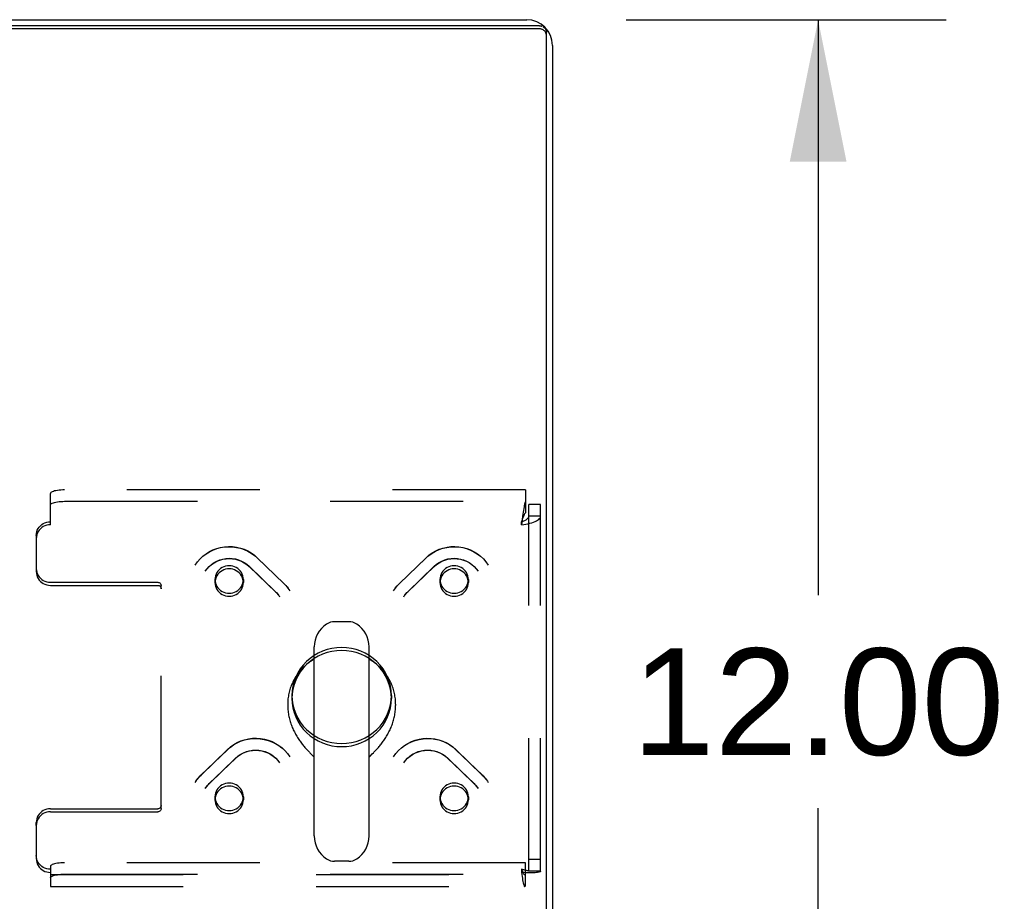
# Model space of a CAD drawing. Header units: inches. Extents: x 0 to 212, y 0 to 138.
# Tile 230 of 256: x 90.45 to 99.11, y 120.38 to 128.14. Entities that reach past the tile are written whole.
import ezdxf

# ---------------------------------------------------------------- set-up
doc = ezdxf.new("R2010")
doc.units = ezdxf.units.IN
doc.header["$LTSCALE"] = 11.6875
doc.header["$MEASUREMENT"] = 0
doc.linetypes.add('HIDDEN', pattern=[0.2, 0.1, -0.1])
doc.layers.get('0').update_dxf_attribs({"linetype": 'CONTINUOUS'})
doc.layers.add('DEFAULT_2', color=8, linetype='HIDDEN')
doc.layers.add('DIMENSIONS', color=7, linetype='CONTINUOUS')
doc.styles.get("Standard").update_dxf_attribs({"font": 'arial.ttf'})
doc.dimstyles.new('DIMSTYLE_1', dxfattribs={"dimtxt": 0.9375, "dimasz": 1.25, "dimexe": 0.09, "dimexo": 0.07, "dimgap": 0.0375, "dimtad": 0, "dimtih": 1, "dimtoh": 1, "dimzin": 4, "dimdsep": 46, "dimtxsty": 'Standard', "dimblk": '_FILLED', "dimblk1": '_FILLED', "dimblk2": '_FILLED', "dimcen": 0.09, "dimadec": 3, "dimazin": 1, "dimtfac": 1, "dimtdec": 3, "dimtofl": 0, "dimtmove": 0, "dimatfit": 3, "dimldrblk": '_FILLED', "dimfxl": 0, "dimtolj": 1, "dimtzin": 4, "dimarcsym": 0})

# ---------------------------------------------------------------- blocks, each defined once
blk = doc.blocks.new('_FILLED')
at = {"color": 0, "linetype": 'ByBlock'}
blk.add_solid([(0, 0), (-1, 0.2), (-1, -0.2)], dxfattribs=at)
blk = doc.blocks.new('*D6')
at = {"layer": 'DIMENSIONS', "color": 2, "linetype": 'Continuous'}
for p, q in [((95.7827, 128.14), (98.5968, 128.14)), ((97.4718, 128.14), (97.4718, 123.0775)), ((97.4718, 116.14), (97.4718, 121.2025)), ((95.7827, 116.14), (98.5968, 116.14))]:
    blk.add_line(p, q, dxfattribs=at)
at = {"layer": 'DIMENSIONS', "color": 2, "linetype": 'Continuous', "xscale": 1.25, "yscale": 1.25, "zscale": 1.25}
for p, rotation in [((97.4718, 128.14), 90), ((97.4718, 116.14), 270)]:
    blk.add_blockref('_FILLED', p, dxfattribs=dict(at, rotation=rotation))
at = {"layer": 'DIMENSIONS', "color": 2, "linetype": 'Continuous', "insert": (97.4718, 122.6088), "char_height": 0.9375, "width": 3.276022, "attachment_point": 2, "line_spacing_factor": 0.9}
blk.add_mtext('12.00', dxfattribs=at)

msp = doc.modelspace()

# ---------------------------------------------------------------- linework, layer by layer
at = {"color": 3, "linetype": 'Continuous'}
for p, q in [((35.3597, 128.14), (94.9077, 128.14)), ((95.0192, 128.0863), (35.2482, 128.0863)), ((95.1337, 127.914), (95.1337, 116.366))]:
    msp.add_line(p, q, dxfattribs=at)
at = {"color": 7, "linetype": 'Continuous'}
for p, q in [((95.0192, 128.0594), (35.2482, 128.0594)), ((95.0817, 116.2664), (95.0817, 128.026)), ((93.3434, 122.8436), (93.2159, 122.8436)), ((93.0382, 120.9582), (93.0382, 122.6211)), ((93.5212, 120.9582), (93.5212, 122.6211)), ((92.8047, 122.1168), (92.8047, 122.107)), ((93.7547, 122.1168), (93.7547, 122.107)), ((93.027, 121.6624), (93.0342, 121.655)), ((93.0342, 121.655), (93.0382, 121.6508)), ((93.5212, 121.6508), (93.5252, 121.655)), ((93.5252, 121.655), (93.5323, 121.6624)), ((93.5323, 121.6624), (93.5491, 121.6798)), ((93.5491, 121.6798), (93.5586, 121.6897)), ((93.3434, 120.7356), (93.2159, 120.7356))]:
    msp.add_line(p, q, dxfattribs=at)
at = {"color": 3, "linetype": 'Continuous'}
for points in [[(95.0192, 128.0863), (95.0241, 128.0861), (95.0289, 128.0856), (95.0338, 128.0847), (95.0385, 128.0834), (95.0431, 128.0817)], [(95.0518, 128.0774), (95.0559, 128.0748), (95.0598, 128.0719), (95.0634, 128.0687), (95.0667, 128.0652), (95.0697, 128.0615), (95.0725, 128.0575), (95.0749, 128.0534), (95.0769, 128.0491), (95.0786, 128.0446), (95.0799, 128.0401), (95.0809, 128.0354), (95.0815, 128.0307), (95.0817, 128.026)]]:
    msp.add_lwpolyline(points, dxfattribs=at)
at = {"color": 7, "linetype": 'Continuous'}
for points in [[(95.0817, 127.9991), (95.0815, 128.0038), (95.0809, 128.0085), (95.0799, 128.0131), (95.0786, 128.0177), (95.0769, 128.0222), (95.0749, 128.0265), (95.0725, 128.0306), (95.0697, 128.0345), (95.0667, 128.0383), (95.0634, 128.0417), (95.0598, 128.045), (95.0559, 128.0479), (95.0518, 128.0505), (95.0475, 128.0528), (95.0431, 128.0548), (95.0385, 128.0565), (95.0338, 128.0578), (95.0289, 128.0587), (95.0241, 128.0592), (95.0192, 128.0594)], [(93.0382, 122.5136), (93.0311, 122.5095), (93.0205, 122.503), (93.0102, 122.4963), (93.0001, 122.4893), (92.9901, 122.4821), (92.9803, 122.4746), (92.9708, 122.4669), (92.9614, 122.4589), (92.9523, 122.4507), (92.9434, 122.4423), (92.9347, 122.4336), (92.9263, 122.4248), (92.9181, 122.4157), (92.9102, 122.4064), (92.9025, 122.3969), (92.8951, 122.3873), (92.8879, 122.3774), (92.881, 122.3674), (92.8744, 122.3572), (92.8681, 122.3468), (92.862, 122.3363), (92.8562, 122.3256), (92.8508, 122.3148), (92.8456, 122.3039), (92.8407, 122.2928), (92.8361, 122.2816), (92.8318, 122.2703), (92.8278, 122.2589), (92.8241, 122.2474), (92.8208, 122.2358), (92.8177, 122.2241), (92.815, 122.2124), (92.8126, 122.2006), (92.8105, 122.1887), (92.8087, 122.1768), (92.8073, 122.1648), (92.8061, 122.1528), (92.8053, 122.1408), (92.8048, 122.1288), (92.8047, 122.1168)], [(93.7547, 122.1168), (93.7545, 122.1288), (93.754, 122.1408), (93.7532, 122.1528), (93.7521, 122.1648), (93.7506, 122.1768), (93.7488, 122.1887), (93.7468, 122.2005), (93.7443, 122.2123), (93.7416, 122.2241), (93.7386, 122.2358), (93.7352, 122.2474), (93.7315, 122.2589), (93.7275, 122.2703), (93.7233, 122.2816), (93.7187, 122.2928), (93.7138, 122.3038), (93.7086, 122.3148), (93.7031, 122.3256), (93.6973, 122.3363), (93.6913, 122.3468), (93.6849, 122.3571), (93.6783, 122.3673), (93.6714, 122.3774), (93.6643, 122.3872), (93.6568, 122.3969), (93.6491, 122.4064), (93.6412, 122.4157), (93.633, 122.4248), (93.6246, 122.4336), (93.6159, 122.4423), (93.607, 122.4507), (93.5979, 122.4589), (93.5885, 122.4669), (93.579, 122.4746), (93.5692, 122.4821), (93.5593, 122.4893), (93.5491, 122.4963), (93.5388, 122.503), (93.5282, 122.5095), (93.5212, 122.5136)], [(92.8047, 122.107), (92.8047, 122.1), (92.805, 122.0889), (92.8056, 122.0777), (92.8065, 122.0666), (92.8076, 122.0554), (92.809, 122.0442), (92.8106, 122.033), (92.8125, 122.0219), (92.8147, 122.0108), (92.8171, 121.9997), (92.8198, 121.9887), (92.8228, 121.9777), (92.8259, 121.9668), (92.8293, 121.956), (92.833, 121.9453), (92.8368, 121.9346), (92.8409, 121.9241), (92.8452, 121.9136), (92.8496, 121.9033), (92.8543, 121.8931), (92.8591, 121.8831), (92.8641, 121.8731), (92.8693, 121.8634), (92.8746, 121.8537), (92.8801, 121.8443), (92.8856, 121.835), (92.8913, 121.8259), (92.897, 121.8169), (92.9029, 121.8081), (92.9088, 121.7996), (92.9147, 121.7912), (92.9207, 121.783), (92.9268, 121.775), (92.9328, 121.7671), (92.9388, 121.7595), (92.9448, 121.7521), (92.9508, 121.745), (92.9568, 121.738), (92.9626, 121.7312), (92.9684, 121.7246), (92.9741, 121.7183), (92.9797, 121.7121), (92.9852, 121.7062), (92.9905, 121.7005), (92.9957, 121.695), (93.0007, 121.6897), (93.0056, 121.6846), (93.027, 121.6624)], [(93.5586, 121.6897), (93.5637, 121.695), (93.5689, 121.7005), (93.5742, 121.7062), (93.5797, 121.7121), (93.5853, 121.7183), (93.591, 121.7246), (93.5967, 121.7312), (93.6026, 121.738), (93.6085, 121.745), (93.6145, 121.7522), (93.6205, 121.7596), (93.6266, 121.7672), (93.6326, 121.775), (93.6386, 121.783), (93.6446, 121.7912), (93.6506, 121.7996), (93.6565, 121.8082), (93.6623, 121.8169), (93.6681, 121.8259), (93.6737, 121.835), (93.6793, 121.8443), (93.6847, 121.8538), (93.69, 121.8634), (93.6952, 121.8732), (93.7002, 121.8831), (93.705, 121.8932), (93.7097, 121.9034), (93.7142, 121.9137), (93.7185, 121.9241), (93.7225, 121.9347), (93.7264, 121.9453), (93.73, 121.9561), (93.7334, 121.9669), (93.7366, 121.9778), (93.7395, 121.9887), (93.7422, 121.9998), (93.7446, 122.0108), (93.7468, 122.0219), (93.7487, 122.0331), (93.7504, 122.0442), (93.7518, 122.0554), (93.7529, 122.0666), (93.7537, 122.0777), (93.7543, 122.0889), (93.7546, 122.1), (93.7547, 122.107)]]:
    msp.add_lwpolyline(points, dxfattribs=at)
at = {"color": 3, "linetype": 'Continuous'}
msp.add_arc((94.9077, 127.914), 0.226, 0, 90, dxfattribs=at)
at = {"color": 7, "linetype": 'Continuous'}
for centre, radius, start, end in [((93.2159, 122.7186), 0.125, 90, 123.18477), ((93.3434, 122.7186), 0.125, 56.81523, 90), ((93.2797, 122.6211), 0.2415, 123.18477, 180), ((93.2797, 122.6211), 0.2415, 0, 56.81523), ((93.2797, 120.9581), 0.2415, 180, 236.81523), ((93.2797, 120.9581), 0.2415, 303.18477, 360), ((93.2159, 120.8606), 0.125, 236.81523, 270), ((93.3434, 120.8606), 0.125, 270, 303.18477)]:
    msp.add_arc(centre, radius, start, end, dxfattribs=at)
at = {"layer": 'DEFAULT_2', "color": 8, "linetype": 'HIDDEN'}
for p, q in [((90.7172, 123.696), (90.7172, 123.9706)), ((94.8957, 124.0029), (90.8422, 124.0029)), ((94.8957, 124.0029), (94.8957, 123.9006)), ((90.8422, 123.9025), (94.8957, 123.9025)), ((94.8957, 123.9006), (94.8957, 123.8001)), ((95.0297, 123.8735), (94.9257, 123.8735)), ((94.9257, 120.6493), (94.9257, 123.8735)), ((95.0297, 120.6493), (95.0297, 123.8735)), ((94.865, 123.7299), (94.8627, 123.7229)), ((94.8627, 123.696), (94.8627, 123.7229)), ((94.865, 123.7144), (94.8627, 123.696)), ((95.0297, 123.7711), (94.9257, 123.7711)), ((90.5922, 123.6022), (90.5922, 123.5753)), ((90.5922, 123.5753), (90.5922, 123.2838)), ((92.5376, 123.4055), (92.7705, 123.1805)), ((92.5392, 123.4035), (92.7722, 123.1785)), ((93.7872, 123.1785), (94.0201, 123.4035)), ((93.7888, 123.1805), (94.0217, 123.4055)), ((92.4653, 123.3307), (92.6983, 123.1057)), ((92.4669, 123.3288), (92.6999, 123.1037)), ((93.8595, 123.1037), (94.0924, 123.3288)), ((93.861, 123.1057), (94.094, 123.3307)), ((90.7172, 123.19), (91.6622, 123.19)), ((92.1651, 123.2147), (92.1651, 123.1878)), ((92.4151, 123.2147), (92.4151, 123.1878)), ((94.1442, 123.2147), (94.1442, 123.1878)), ((94.3942, 123.2147), (94.3942, 123.1878)), ((90.7172, 123.1631), (91.6622, 123.1631)), ((91.6922, 123.1341), (91.6922, 123.161)), ((91.6922, 121.1998), (91.6922, 123.1341)), ((92.8422, 122.1939), (92.8422, 122.167)), ((93.7172, 122.1939), (93.7172, 122.167)), ((92.041, 121.4918), (92.274, 121.7168)), ((92.0426, 121.4938), (92.2756, 121.7188)), ((94.2838, 121.7188), (94.5167, 121.4938)), ((94.2854, 121.7168), (94.5183, 121.4918)), ((92.1133, 121.4171), (92.3463, 121.6421)), ((92.1149, 121.419), (92.3478, 121.644)), ((94.2115, 121.644), (94.4445, 121.419)), ((94.2131, 121.6421), (94.446, 121.4171)), ((92.1651, 121.303), (92.1651, 121.2761)), ((92.4151, 121.303), (92.4151, 121.2761)), ((94.1442, 121.303), (94.1442, 121.2761)), ((94.3942, 121.303), (94.3942, 121.2761)), ((90.7172, 121.1978), (91.6622, 121.1978)), ((90.7172, 121.1709), (91.6622, 121.1709)), ((90.5922, 121.0501), (90.5922, 121.077)), ((90.5922, 121.0501), (90.5922, 120.7586)), ((90.7172, 120.6903), (90.7172, 120.6379)), ((94.8957, 120.7226), (90.8422, 120.7226)), ((94.8957, 120.5198), (94.8957, 120.7226)), ((95.0297, 120.7516), (94.9257, 120.7516)), ((90.7172, 120.6379), (90.7172, 120.5141)), ((90.7172, 120.6181), (94.8902, 120.6181)), ((90.8422, 120.6222), (94.8957, 120.6222)), ((94.8627, 120.6648), (94.8627, 120.6379)), ((95.0297, 120.6493), (94.9257, 120.6493)), ((90.7172, 120.5141), (94.8902, 120.5141))]:
    msp.add_line(p, q, dxfattribs=at)
for points in [[(90.8422, 124.0029), (90.8257, 124.0026), (90.8098, 124.0018), (90.7943, 124.0005), (90.7797, 123.9986), (90.7661, 123.9962), (90.7538, 123.9934), (90.743, 123.9903), (90.7339, 123.9867), (90.7267, 123.9829), (90.7214, 123.9789), (90.7183, 123.9748), (90.7172, 123.9706)], [(90.7172, 123.8701), (90.7183, 123.8744), (90.7214, 123.8785), (90.7267, 123.8825), (90.7339, 123.8863), (90.743, 123.8898), (90.7538, 123.893), (90.7661, 123.8958), (90.7797, 123.8981), (90.7943, 123.9), (90.8098, 123.9014), (90.8257, 123.9022), (90.8422, 123.9025)], [(94.8957, 123.9006), (94.8933, 123.8947), (94.891, 123.8869), (94.8886, 123.8772), (94.8862, 123.8658), (94.8839, 123.8528), (94.8815, 123.8384), (94.8792, 123.8227), (94.8768, 123.806), (94.8745, 123.7885), (94.8721, 123.7703), (94.865, 123.7144)], [(94.8957, 123.8001), (94.8933, 123.7979), (94.891, 123.7949), (94.8886, 123.7913), (94.8862, 123.787), (94.8839, 123.7821), (94.8815, 123.7767), (94.8792, 123.7707), (94.8768, 123.7644), (94.8745, 123.7578), (94.8721, 123.751), (94.865, 123.7299)], [(90.5922, 123.6022), (90.5933, 123.6181), (90.5964, 123.6335), (90.6017, 123.6484), (90.6089, 123.6626), (90.618, 123.6757), (90.6288, 123.6876), (90.6411, 123.698), (90.6547, 123.7068), (90.6693, 123.7137), (90.6848, 123.7188), (90.7007, 123.7219), (90.7172, 123.7229)], [(94.8627, 123.696), (94.8814, 123.6986), (94.8998, 123.7017), (94.9178, 123.7053), (94.9351, 123.7094), (94.9515, 123.714), (94.9668, 123.7191), (94.9808, 123.7246), (94.9932, 123.7305), (95.0041, 123.7367), (95.0131, 123.7433), (95.0203, 123.75), (95.0255, 123.757), (95.0286, 123.764), (95.0297, 123.7711)], [(94.8627, 123.7229), (94.8697, 123.7253), (94.8767, 123.7279), (94.8835, 123.7307), (94.89, 123.7337), (94.8962, 123.7368), (94.9019, 123.7402), (94.9072, 123.7437), (94.9119, 123.7473), (94.916, 123.7511), (94.9194, 123.7549), (94.9221, 123.7589), (94.9241, 123.7629), (94.9253, 123.767), (94.9257, 123.7711)], [(90.7172, 123.696), (90.7007, 123.695), (90.6848, 123.6919), (90.6693, 123.6868), (90.6547, 123.6799), (90.6411, 123.6711), (90.6288, 123.6607), (90.618, 123.6488), (90.6089, 123.6357), (90.6017, 123.6215), (90.5964, 123.6065), (90.5933, 123.5912), (90.5922, 123.5753)], [(91.9904, 123.3416), (92.0104, 123.3698), (92.0332, 123.396), (92.0586, 123.42), (92.0863, 123.4414), (92.116, 123.4599), (92.1475, 123.4755), (92.1803, 123.4879), (92.2143, 123.497), (92.249, 123.5028), (92.284, 123.5051), (92.3191, 123.504), (92.3539, 123.4994), (92.3881, 123.4915), (92.4212, 123.4803), (92.453, 123.4659), (92.4832, 123.4486), (92.5115, 123.4283), (92.5376, 123.4055)], [(91.9904, 123.3416), (92.0104, 123.3697), (92.0332, 123.3957), (92.0586, 123.4193), (92.0863, 123.4404), (92.116, 123.4586), (92.1475, 123.4739), (92.1804, 123.4861), (92.2144, 123.4951), (92.2492, 123.5007), (92.2844, 123.5029), (92.3196, 123.5018), (92.3546, 123.4972), (92.3889, 123.4894), (92.4222, 123.4782), (92.4542, 123.4639), (92.4846, 123.4465), (92.513, 123.4263), (92.5392, 123.4035)], [(94.0201, 123.4035), (94.0463, 123.4263), (94.0747, 123.4465), (94.105, 123.4639), (94.137, 123.4782), (94.1703, 123.4893), (94.2046, 123.4972), (94.2395, 123.5018), (94.2748, 123.5029), (94.31, 123.5007), (94.3447, 123.4951), (94.3788, 123.4861), (94.4117, 123.474), (94.4432, 123.4587), (94.473, 123.4404), (94.5007, 123.4193), (94.5261, 123.3957), (94.5489, 123.3697), (94.5689, 123.3416)], [(94.0217, 123.4055), (94.0479, 123.4284), (94.0764, 123.4487), (94.1068, 123.4662), (94.1389, 123.4806), (94.1723, 123.4918), (94.2066, 123.4996), (94.2415, 123.5041), (94.2766, 123.5051), (94.3117, 123.5026), (94.3463, 123.4968), (94.3801, 123.4876), (94.4128, 123.4751), (94.4441, 123.4595), (94.4736, 123.441), (94.5011, 123.4197), (94.5263, 123.3959), (94.549, 123.3698), (94.5689, 123.3416)], [(92.079, 123.2871), (92.0952, 123.3093), (92.1137, 123.3296), (92.1345, 123.3478), (92.1572, 123.3636), (92.1817, 123.3768), (92.2074, 123.3873), (92.2343, 123.3949), (92.2618, 123.3996), (92.2896, 123.4012), (92.3175, 123.3997), (92.3449, 123.3952), (92.3717, 123.3877), (92.3974, 123.3774), (92.4218, 123.3643), (92.4445, 123.3487), (92.4653, 123.3307)], [(92.079, 123.2871), (92.0953, 123.3093), (92.114, 123.3294), (92.135, 123.3473), (92.1579, 123.3628), (92.1824, 123.3757), (92.2082, 123.3858), (92.2351, 123.3932), (92.2626, 123.3976), (92.2905, 123.399), (92.3184, 123.3975), (92.3459, 123.393), (92.3728, 123.3856), (92.3986, 123.3753), (92.4231, 123.3623), (92.446, 123.3467), (92.4669, 123.3288)], [(94.0924, 123.3288), (94.1133, 123.3467), (94.1362, 123.3623), (94.1606, 123.3753), (94.1864, 123.3855), (94.2133, 123.393), (94.2408, 123.3975), (94.2686, 123.399), (94.2965, 123.3976), (94.3241, 123.3932), (94.351, 123.3859), (94.3768, 123.3757), (94.4014, 123.3629), (94.4243, 123.3474), (94.4453, 123.3295), (94.464, 123.3093), (94.4803, 123.2871)], [(94.094, 123.3307), (94.1149, 123.3487), (94.1377, 123.3644), (94.1622, 123.3775), (94.188, 123.3878), (94.2149, 123.3953), (94.2425, 123.3997), (94.2704, 123.4012), (94.2982, 123.3995), (94.3257, 123.3948), (94.3524, 123.3871), (94.3781, 123.3766), (94.4024, 123.3634), (94.425, 123.3476), (94.4457, 123.3295), (94.4642, 123.3092), (94.4803, 123.2871)], [(90.5922, 123.3107), (90.5933, 123.2948), (90.5964, 123.2795), (90.6017, 123.2645), (90.6089, 123.2504), (90.618, 123.2372), (90.6288, 123.2254), (90.6411, 123.215), (90.6547, 123.2062), (90.6693, 123.1992), (90.6848, 123.1941), (90.7007, 123.1911), (90.7172, 123.19)], [(90.5922, 123.2838), (90.5933, 123.2679), (90.5964, 123.2526), (90.6017, 123.2376), (90.6089, 123.2234), (90.618, 123.2103), (90.6288, 123.1984), (90.6411, 123.188), (90.6547, 123.1793), (90.6693, 123.1723), (90.6848, 123.1672), (90.7007, 123.1641), (90.7172, 123.1631)], [(92.2901, 123.3354), (92.2738, 123.3344), (92.2578, 123.3313), (92.2423, 123.3262), (92.2276, 123.3192), (92.214, 123.3105), (92.2017, 123.3001), (92.1909, 123.2882), (92.1819, 123.2751), (92.1746, 123.2609), (92.1694, 123.2459), (92.1662, 123.2304), (92.1651, 123.2147)], [(92.2901, 123.3085), (92.2738, 123.3075), (92.2578, 123.3044), (92.2423, 123.2993), (92.2276, 123.2923), (92.214, 123.2836), (92.2017, 123.2731), (92.1909, 123.2613), (92.1819, 123.2481), (92.1746, 123.234), (92.1694, 123.219), (92.1662, 123.2035), (92.1651, 123.1878)], [(92.3785, 123.3001), (92.3662, 123.3105), (92.3526, 123.3192), (92.3379, 123.3262), (92.3225, 123.3313), (92.3064, 123.3344), (92.2901, 123.3354)], [(92.3785, 123.2731), (92.3662, 123.2836), (92.3526, 123.2923), (92.3379, 123.2993), (92.3225, 123.3044), (92.3064, 123.3075), (92.2901, 123.3085)], [(92.4151, 123.2147), (92.414, 123.2304), (92.4109, 123.2459), (92.4056, 123.2609), (92.3984, 123.2751), (92.3894, 123.2881), (92.3785, 123.3001)], [(94.1808, 123.3001), (94.17, 123.2881), (94.161, 123.2751), (94.1538, 123.2609), (94.1485, 123.2459), (94.1453, 123.2304), (94.1442, 123.2147)], [(94.2692, 123.3354), (94.2529, 123.3344), (94.2369, 123.3313), (94.2214, 123.3262), (94.2067, 123.3192), (94.1931, 123.3105), (94.1808, 123.3001)], [(94.2692, 123.3085), (94.2529, 123.3075), (94.2369, 123.3044), (94.2214, 123.2993), (94.2067, 123.2923), (94.1931, 123.2836), (94.1808, 123.2731)], [(94.3942, 123.2147), (94.3932, 123.2304), (94.39, 123.2459), (94.3847, 123.2609), (94.3775, 123.2751), (94.3684, 123.2882), (94.3576, 123.3001), (94.3453, 123.3105), (94.3317, 123.3192), (94.3171, 123.3262), (94.3016, 123.3313), (94.2855, 123.3344), (94.2692, 123.3354)], [(94.3942, 123.1878), (94.3932, 123.2035), (94.39, 123.219), (94.3847, 123.234), (94.3775, 123.2481), (94.3684, 123.2613), (94.3576, 123.2731), (94.3453, 123.2836), (94.3317, 123.2923), (94.3171, 123.2993), (94.3016, 123.3044), (94.2855, 123.3075), (94.2692, 123.3085)], [(91.6622, 123.19), (91.6681, 123.1894), (91.6736, 123.1878), (91.6788, 123.1851), (91.6834, 123.1815), (91.6871, 123.1771), (91.6899, 123.1721), (91.6916, 123.1668), (91.6922, 123.161)], [(92.1651, 123.2147), (92.1662, 123.1989), (92.1694, 123.1834), (92.1746, 123.1685), (92.1819, 123.1543), (92.1909, 123.1412), (92.2017, 123.1293)], [(92.2901, 123.0939), (92.3066, 123.095), (92.3225, 123.0981), (92.3379, 123.1031), (92.3526, 123.1101), (92.3662, 123.1189), (92.3785, 123.1293), (92.3893, 123.1412), (92.3984, 123.1543), (92.4056, 123.1685), (92.4109, 123.1834), (92.414, 123.1989), (92.4151, 123.2147)], [(92.4151, 123.1878), (92.414, 123.2035), (92.4109, 123.219), (92.4056, 123.234), (92.3984, 123.2481), (92.3894, 123.2612), (92.3785, 123.2731)], [(94.1808, 123.2731), (94.17, 123.2612), (94.161, 123.2481), (94.1538, 123.234), (94.1485, 123.219), (94.1453, 123.2035), (94.1442, 123.1878)], [(94.1442, 123.2147), (94.1453, 123.1989), (94.1485, 123.1834), (94.1538, 123.1685), (94.161, 123.1543), (94.1701, 123.1412), (94.1808, 123.1293), (94.1931, 123.1189), (94.2067, 123.1101), (94.2214, 123.1031), (94.2369, 123.0981), (94.2528, 123.095), (94.2692, 123.0939)], [(94.3576, 123.1293), (94.3684, 123.1412), (94.3775, 123.1543), (94.3847, 123.1685), (94.39, 123.1834), (94.3932, 123.1989), (94.3942, 123.2147)], [(91.6622, 123.1631), (91.6681, 123.1625), (91.6736, 123.1609), (91.6788, 123.1582), (91.6834, 123.1546), (91.6871, 123.1502), (91.6899, 123.1452), (91.6916, 123.1399), (91.6922, 123.1341)], [(92.1651, 123.1878), (92.1662, 123.172), (92.1694, 123.1565), (92.1746, 123.1416), (92.1819, 123.1274), (92.1909, 123.1143), (92.2017, 123.1024)], [(92.2017, 123.1293), (92.2141, 123.1188), (92.2276, 123.1101), (92.2423, 123.1031), (92.2578, 123.0981), (92.2737, 123.095), (92.2901, 123.0939)], [(92.2017, 123.1024), (92.2141, 123.0919), (92.2276, 123.0832), (92.2423, 123.0762), (92.2578, 123.0711), (92.2737, 123.0681), (92.2901, 123.067)], [(92.2901, 123.067), (92.3066, 123.0681), (92.3225, 123.0711), (92.3379, 123.0762), (92.3526, 123.0832), (92.3662, 123.092), (92.3785, 123.1024), (92.3893, 123.1143), (92.3984, 123.1274), (92.4056, 123.1416), (92.4109, 123.1565), (92.414, 123.172), (92.4151, 123.1878)], [(92.6983, 123.1057), (92.705, 123.099), (92.7114, 123.0921), (92.7175, 123.0849), (92.7233, 123.0775), (92.7289, 123.0699), (92.7341, 123.0621)], [(92.6999, 123.1037), (92.7062, 123.0974), (92.7123, 123.0907), (92.7182, 123.0839), (92.7238, 123.0768), (92.7291, 123.0696)], [(92.7705, 123.1805), (92.7803, 123.1707), (92.7896, 123.1605), (92.7986, 123.15), (92.8071, 123.1392), (92.8152, 123.128), (92.8228, 123.1165)], [(92.7722, 123.1785), (92.7816, 123.169), (92.7907, 123.1591), (92.7993, 123.149), (92.8076, 123.1384), (92.8154, 123.1276)], [(93.7366, 123.1165), (93.7442, 123.128), (93.7522, 123.1392), (93.7608, 123.15), (93.7697, 123.1605), (93.779, 123.1707), (93.7888, 123.1805)], [(93.7439, 123.1276), (93.7518, 123.1384), (93.76, 123.149), (93.7687, 123.1591), (93.7777, 123.169), (93.7872, 123.1785)], [(93.8252, 123.0621), (93.8305, 123.0699), (93.836, 123.0775), (93.8418, 123.0849), (93.848, 123.0921), (93.8544, 123.099), (93.861, 123.1057)], [(93.8302, 123.0696), (93.8355, 123.0768), (93.8411, 123.0839), (93.847, 123.0907), (93.8531, 123.0974), (93.8595, 123.1037)], [(94.1442, 123.1878), (94.1453, 123.172), (94.1485, 123.1565), (94.1538, 123.1416), (94.161, 123.1274), (94.1701, 123.1143), (94.1808, 123.1024), (94.1931, 123.092), (94.2067, 123.0832), (94.2214, 123.0762), (94.2369, 123.0711), (94.2528, 123.0681), (94.2692, 123.067)], [(94.2692, 123.0939), (94.2857, 123.095), (94.3016, 123.0981), (94.3171, 123.1031), (94.3317, 123.1101), (94.3452, 123.1188), (94.3576, 123.1293)], [(94.2692, 123.067), (94.2857, 123.0681), (94.3016, 123.0711), (94.3171, 123.0762), (94.3317, 123.0832), (94.3452, 123.0919), (94.3576, 123.1024)], [(94.3576, 123.1024), (94.3684, 123.1143), (94.3775, 123.1274), (94.3847, 123.1416), (94.39, 123.1565), (94.3932, 123.172), (94.3942, 123.1878)], [(93.2797, 122.6165), (93.2366, 122.6144), (93.1943, 122.6084), (93.1527, 122.5983), (93.1122, 122.5843), (93.0734, 122.5666), (93.0366, 122.5453), (93.0021, 122.5205), (92.9703, 122.4927), (92.9415, 122.462), (92.9159, 122.4287), (92.8938, 122.3931), (92.8755, 122.3556), (92.861, 122.3166), (92.8506, 122.2763), (92.8443, 122.2353), (92.8422, 122.1939)], [(93.2797, 122.5896), (93.2366, 122.5875), (93.1943, 122.5814), (93.1527, 122.5713), (93.1122, 122.5574), (93.0734, 122.5396), (93.0366, 122.5183), (93.0021, 122.4936), (92.9703, 122.4658), (92.9415, 122.435), (92.9159, 122.4017), (92.8938, 122.3662), (92.8755, 122.3287), (92.861, 122.2896), (92.8506, 122.2494), (92.8443, 122.2084), (92.8422, 122.167)], [(93.7172, 122.1939), (93.715, 122.2353), (93.7088, 122.2763), (93.6983, 122.3166), (93.6839, 122.3556), (93.6655, 122.3931), (93.6434, 122.4287), (93.6178, 122.462), (93.589, 122.4927), (93.5572, 122.5205), (93.5227, 122.5453), (93.4859, 122.5666), (93.4471, 122.5843), (93.4067, 122.5983), (93.365, 122.6084), (93.3228, 122.6144), (93.2797, 122.6165)], [(93.7172, 122.167), (93.715, 122.2084), (93.7088, 122.2494), (93.6983, 122.2896), (93.6839, 122.3287), (93.6655, 122.3662), (93.6434, 122.4017), (93.6178, 122.435), (93.589, 122.4658), (93.5572, 122.4936), (93.5227, 122.5183), (93.4859, 122.5396), (93.4471, 122.5574), (93.4067, 122.5713), (93.365, 122.5814), (93.3228, 122.5875), (93.2797, 122.5896)], [(92.8422, 122.1939), (92.8443, 122.1525), (92.8506, 122.1114), (92.861, 122.0712), (92.8755, 122.0322), (92.8938, 121.9947), (92.9159, 121.9591), (92.9415, 121.9258), (92.9703, 121.8951), (93.0021, 121.8672), (93.0366, 121.8425), (93.0734, 121.8212), (93.1122, 121.8035), (93.1527, 121.7895), (93.1943, 121.7794), (93.2366, 121.7734), (93.2797, 121.7713)], [(92.8422, 122.167), (92.8443, 122.1255), (92.8506, 122.0845), (92.861, 122.0443), (92.8755, 122.0052), (92.8938, 121.9678), (92.9159, 121.9322), (92.9415, 121.8989), (92.9703, 121.8681), (93.0021, 121.8403), (93.0366, 121.8156), (93.0734, 121.7943), (93.1122, 121.7765), (93.1527, 121.7626), (93.1943, 121.7525), (93.2366, 121.7464), (93.2797, 121.7444)], [(93.2797, 121.7713), (93.3228, 121.7734), (93.365, 121.7794), (93.4067, 121.7895), (93.4471, 121.8035), (93.4859, 121.8212), (93.5227, 121.8425), (93.5572, 121.8672), (93.589, 121.8951), (93.6178, 121.9258), (93.6434, 121.9591), (93.6655, 121.9947), (93.6839, 122.0322), (93.6983, 122.0712), (93.7088, 122.1114), (93.715, 122.1525), (93.7172, 122.1939)], [(93.2797, 121.7444), (93.3228, 121.7464), (93.365, 121.7525), (93.4067, 121.7626), (93.4471, 121.7765), (93.4859, 121.7943), (93.5227, 121.8156), (93.5572, 121.8403), (93.589, 121.8681), (93.6178, 121.8989), (93.6434, 121.9322), (93.6655, 121.9678), (93.6839, 122.0052), (93.6983, 122.0443), (93.7088, 122.0845), (93.715, 122.1255), (93.7172, 122.167)], [(92.274, 121.7168), (92.3001, 121.7397), (92.3285, 121.7599), (92.3589, 121.7772), (92.3908, 121.7915), (92.4241, 121.8027), (92.4584, 121.8106), (92.4934, 121.8151), (92.5286, 121.8163), (92.5638, 121.814), (92.5986, 121.8084), (92.6326, 121.7995), (92.6656, 121.7873), (92.6971, 121.772), (92.7268, 121.7537), (92.7546, 121.7327), (92.78, 121.709), (92.8028, 121.683), (92.8228, 121.6549)], [(92.2756, 121.7188), (92.3018, 121.7418), (92.3302, 121.7621), (92.3607, 121.7795), (92.3927, 121.7939), (92.4261, 121.8051), (92.4604, 121.813), (92.4953, 121.8174), (92.5305, 121.8184), (92.5655, 121.816), (92.6002, 121.8101), (92.634, 121.8009), (92.6667, 121.7884), (92.6979, 121.7729), (92.7274, 121.7543), (92.7549, 121.7331), (92.7801, 121.7092), (92.8028, 121.6831), (92.8228, 121.6549)], [(93.7366, 121.6549), (93.7566, 121.6831), (93.7793, 121.7094), (93.8047, 121.7333), (93.8324, 121.7547), (93.8622, 121.7733), (93.8936, 121.7889), (93.9265, 121.8013), (93.9604, 121.8104), (93.9951, 121.8161), (94.0302, 121.8184), (94.0653, 121.8173), (94.1001, 121.8128), (94.1342, 121.8048), (94.1674, 121.7936), (94.1992, 121.7793), (94.2294, 121.7619), (94.2576, 121.7417), (94.2838, 121.7188)], [(93.7366, 121.6549), (93.7565, 121.683), (93.7793, 121.709), (93.8047, 121.7326), (93.8324, 121.7537), (93.8622, 121.772), (93.8936, 121.7873), (93.9266, 121.7994), (93.9606, 121.8084), (93.9954, 121.814), (94.0305, 121.8163), (94.0658, 121.8151), (94.1007, 121.8106), (94.1351, 121.8027), (94.1684, 121.7915), (94.2004, 121.7772), (94.2308, 121.7599), (94.2592, 121.7397), (94.2854, 121.7168)], [(92.3463, 121.6421), (92.3671, 121.6601), (92.39, 121.6757), (92.4145, 121.6886), (92.4403, 121.6989), (92.4671, 121.7063), (92.4946, 121.7108), (92.5225, 121.7124), (92.5504, 121.7109), (92.5779, 121.7065), (92.6048, 121.6992), (92.6307, 121.6891), (92.6552, 121.6762), (92.6782, 121.6607), (92.6991, 121.6428), (92.7179, 121.6226), (92.7341, 121.6005)], [(92.3478, 121.644), (92.3687, 121.6621), (92.3915, 121.6777), (92.416, 121.6908), (92.4419, 121.7012), (92.4688, 121.7086), (92.4963, 121.7131), (92.5242, 121.7145), (92.5521, 121.7128), (92.5795, 121.7081), (92.6063, 121.7005), (92.6319, 121.69), (92.6562, 121.6767), (92.6789, 121.6609), (92.6996, 121.6428), (92.718, 121.6226), (92.7341, 121.6005)], [(93.8252, 121.6005), (93.8413, 121.6226), (93.8599, 121.6429), (93.8807, 121.6611), (93.9034, 121.6769), (93.9278, 121.6902), (93.9536, 121.7007), (93.9804, 121.7083), (94.0079, 121.7129), (94.0358, 121.7145), (94.0636, 121.713), (94.0911, 121.7085), (94.1179, 121.701), (94.1436, 121.6907), (94.168, 121.6776), (94.1907, 121.662), (94.2115, 121.644)], [(93.8252, 121.6005), (93.8414, 121.6226), (93.8602, 121.6428), (93.8811, 121.6607), (93.904, 121.6761), (93.9285, 121.689), (93.9544, 121.6992), (93.9813, 121.7065), (94.0088, 121.7109), (94.0367, 121.7124), (94.0646, 121.7108), (94.0921, 121.7063), (94.1189, 121.6989), (94.1448, 121.6887), (94.1693, 121.6757), (94.1922, 121.6601), (94.2131, 121.6421)], [(91.9904, 121.4299), (91.998, 121.4413), (92.0061, 121.4525), (92.0146, 121.4634), (92.0235, 121.4739), (92.0329, 121.484), (92.0426, 121.4938)], [(91.9978, 121.441), (92.0056, 121.4518), (92.0138, 121.4623), (92.0225, 121.4725), (92.0316, 121.4823), (92.041, 121.4918)], [(94.5167, 121.4938), (94.5265, 121.484), (94.5358, 121.4739), (94.5447, 121.4634), (94.5532, 121.4525), (94.5613, 121.4414), (94.5689, 121.4299)], [(94.5183, 121.4918), (94.5278, 121.4823), (94.5368, 121.4725), (94.5455, 121.4623), (94.5537, 121.4518), (94.5616, 121.441)], [(92.079, 121.3755), (92.0843, 121.3833), (92.0898, 121.3908), (92.0957, 121.3982), (92.1018, 121.4054), (92.1082, 121.4123), (92.1149, 121.419)], [(92.0841, 121.3829), (92.0894, 121.3902), (92.095, 121.3972), (92.1008, 121.4041), (92.1069, 121.4107), (92.1133, 121.4171)], [(92.2017, 121.3884), (92.1909, 121.3765), (92.1819, 121.3634), (92.1746, 121.3492), (92.1694, 121.3343), (92.1662, 121.3188), (92.1651, 121.303)], [(92.2901, 121.4237), (92.2737, 121.4227), (92.2578, 121.4196), (92.2423, 121.4145), (92.2276, 121.4076), (92.2141, 121.3989), (92.2017, 121.3884)], [(92.2901, 121.3968), (92.2737, 121.3958), (92.2578, 121.3927), (92.2423, 121.3876), (92.2276, 121.3807), (92.2141, 121.372), (92.2017, 121.3615)], [(92.4151, 121.303), (92.414, 121.3188), (92.4109, 121.3343), (92.4056, 121.3492), (92.3984, 121.3634), (92.3893, 121.3765), (92.3785, 121.3884), (92.3662, 121.3988), (92.3526, 121.4076), (92.3379, 121.4145), (92.3225, 121.4196), (92.3066, 121.4227), (92.2901, 121.4237)], [(92.4151, 121.2761), (92.414, 121.2919), (92.4109, 121.3073), (92.4056, 121.3223), (92.3984, 121.3365), (92.3893, 121.3496), (92.3785, 121.3615), (92.3662, 121.3719), (92.3526, 121.3807), (92.3379, 121.3876), (92.3225, 121.3927), (92.3066, 121.3958), (92.2901, 121.3968)], [(94.2692, 121.4237), (94.2528, 121.4227), (94.2369, 121.4196), (94.2214, 121.4145), (94.2067, 121.4076), (94.1931, 121.3988), (94.1808, 121.3884), (94.1701, 121.3765), (94.161, 121.3634), (94.1538, 121.3492), (94.1485, 121.3343), (94.1453, 121.3188), (94.1442, 121.303)], [(94.2692, 121.3968), (94.2528, 121.3958), (94.2369, 121.3927), (94.2214, 121.3876), (94.2067, 121.3807), (94.1931, 121.3719), (94.1808, 121.3615), (94.1701, 121.3496), (94.161, 121.3365), (94.1538, 121.3223), (94.1485, 121.3073), (94.1453, 121.2919), (94.1442, 121.2761)], [(94.3576, 121.3884), (94.3452, 121.3989), (94.3317, 121.4076), (94.3171, 121.4145), (94.3016, 121.4196), (94.2857, 121.4227), (94.2692, 121.4237)], [(94.3576, 121.3615), (94.3452, 121.372), (94.3317, 121.3807), (94.3171, 121.3876), (94.3016, 121.3927), (94.2857, 121.3958), (94.2692, 121.3968)], [(94.3942, 121.303), (94.3932, 121.3188), (94.39, 121.3343), (94.3847, 121.3492), (94.3775, 121.3634), (94.3684, 121.3765), (94.3576, 121.3884)], [(94.4445, 121.419), (94.4511, 121.4123), (94.4575, 121.4054), (94.4636, 121.3982), (94.4695, 121.3908), (94.475, 121.3833), (94.4803, 121.3755)], [(94.446, 121.4171), (94.4524, 121.4107), (94.4585, 121.4041), (94.4644, 121.3972), (94.4699, 121.3902), (94.4753, 121.3829)], [(92.2017, 121.3615), (92.1909, 121.3496), (92.1819, 121.3365), (92.1746, 121.3223), (92.1694, 121.3073), (92.1662, 121.2919), (92.1651, 121.2761)], [(92.1651, 121.303), (92.1662, 121.2872), (92.1694, 121.2718), (92.1746, 121.2568), (92.1819, 121.2426), (92.1909, 121.2295), (92.2017, 121.2176), (92.214, 121.2072), (92.2276, 121.1984), (92.2423, 121.1915), (92.2578, 121.1864), (92.2738, 121.1833), (92.2901, 121.1823)], [(92.3785, 121.2176), (92.3894, 121.2296), (92.3984, 121.2426), (92.4056, 121.2568), (92.4109, 121.2718), (92.414, 121.2873), (92.4151, 121.303)], [(94.1442, 121.303), (94.1453, 121.2873), (94.1485, 121.2718), (94.1538, 121.2568), (94.161, 121.2426), (94.17, 121.2296), (94.1808, 121.2176)], [(94.2692, 121.1823), (94.2855, 121.1833), (94.3016, 121.1864), (94.3171, 121.1915), (94.3317, 121.1984), (94.3453, 121.2072), (94.3576, 121.2176), (94.3684, 121.2295), (94.3775, 121.2426), (94.3847, 121.2568), (94.39, 121.2718), (94.3932, 121.2872), (94.3942, 121.303)], [(94.3942, 121.2761), (94.3932, 121.2919), (94.39, 121.3073), (94.3847, 121.3223), (94.3775, 121.3365), (94.3684, 121.3496), (94.3576, 121.3615)], [(90.7172, 121.1978), (90.7007, 121.1967), (90.6848, 121.1937), (90.6693, 121.1886), (90.6547, 121.1816), (90.6411, 121.1728), (90.6288, 121.1624), (90.618, 121.1505), (90.6089, 121.1374), (90.6017, 121.1232), (90.5964, 121.1083), (90.5933, 121.0929), (90.5922, 121.077)], [(91.6922, 121.2268), (91.6916, 121.221), (91.6899, 121.2157), (91.6871, 121.2107), (91.6834, 121.2063), (91.6788, 121.2027), (91.6736, 121.2), (91.6681, 121.1984), (91.6622, 121.1978)], [(91.6922, 121.1998), (91.6916, 121.1941), (91.6899, 121.1887), (91.6871, 121.1837), (91.6834, 121.1793), (91.6788, 121.1758), (91.6736, 121.1731), (91.6681, 121.1714), (91.6622, 121.1709)], [(92.1651, 121.2761), (92.1662, 121.2603), (92.1694, 121.2448), (92.1746, 121.2299), (92.1819, 121.2157), (92.1909, 121.2026), (92.2017, 121.1907), (92.214, 121.1803), (92.2276, 121.1715), (92.2423, 121.1645), (92.2578, 121.1595), (92.2738, 121.1564), (92.2901, 121.1554)], [(92.2901, 121.1823), (92.3064, 121.1833), (92.3225, 121.1864), (92.3379, 121.1915), (92.3526, 121.1984), (92.3662, 121.2072), (92.3785, 121.2176)], [(92.3785, 121.1907), (92.3894, 121.2027), (92.3984, 121.2157), (92.4056, 121.2299), (92.4109, 121.2448), (92.414, 121.2603), (92.4151, 121.2761)], [(94.1442, 121.2761), (94.1453, 121.2603), (94.1485, 121.2448), (94.1538, 121.2299), (94.161, 121.2157), (94.17, 121.2027), (94.1808, 121.1907)], [(94.1808, 121.2176), (94.1931, 121.2072), (94.2067, 121.1984), (94.2214, 121.1915), (94.2369, 121.1864), (94.2529, 121.1833), (94.2692, 121.1823)], [(94.2692, 121.1554), (94.2855, 121.1564), (94.3016, 121.1595), (94.3171, 121.1645), (94.3317, 121.1715), (94.3453, 121.1803), (94.3576, 121.1907), (94.3684, 121.2026), (94.3775, 121.2157), (94.3847, 121.2299), (94.39, 121.2448), (94.3932, 121.2603), (94.3942, 121.2761)], [(90.7172, 121.1709), (90.7007, 121.1698), (90.6848, 121.1667), (90.6693, 121.1617), (90.6547, 121.1547), (90.6411, 121.1459), (90.6288, 121.1355), (90.618, 121.1236), (90.6089, 121.1105), (90.6017, 121.0963), (90.5964, 121.0814), (90.5933, 121.066), (90.5922, 121.0501)], [(92.2901, 121.1554), (92.3064, 121.1564), (92.3225, 121.1595), (92.3379, 121.1645), (92.3526, 121.1715), (92.3662, 121.1803), (92.3785, 121.1907)], [(94.1808, 121.1907), (94.1931, 121.1803), (94.2067, 121.1715), (94.2214, 121.1645), (94.2369, 121.1595), (94.2529, 121.1564), (94.2692, 121.1554)], [(90.7172, 120.6648), (90.7007, 120.6659), (90.6848, 120.6689), (90.6693, 120.674), (90.6547, 120.681), (90.6411, 120.6898), (90.6288, 120.7002), (90.618, 120.7121), (90.6089, 120.7252), (90.6017, 120.7394), (90.5964, 120.7543), (90.5933, 120.7697), (90.5922, 120.7856)], [(90.5922, 120.7586), (90.5933, 120.7428), (90.5964, 120.7274), (90.6017, 120.7124), (90.6089, 120.6983), (90.618, 120.6852), (90.6288, 120.6733), (90.6411, 120.6629), (90.6547, 120.6541), (90.6693, 120.6471), (90.6848, 120.642), (90.7007, 120.639), (90.7172, 120.6379)], [(90.8422, 120.7226), (90.8257, 120.7224), (90.8098, 120.7215), (90.7943, 120.7202), (90.7797, 120.7183), (90.7661, 120.7159), (90.7538, 120.7132), (90.743, 120.71), (90.7339, 120.7065), (90.7267, 120.7027), (90.7214, 120.6987), (90.7183, 120.6945), (90.7172, 120.6903)], [(90.7172, 120.5898), (90.7183, 120.5941), (90.7214, 120.5982), (90.7267, 120.6022), (90.7339, 120.606), (90.743, 120.6095), (90.7538, 120.6127), (90.7661, 120.6155), (90.7797, 120.6178), (90.7943, 120.6197), (90.8098, 120.6211), (90.8257, 120.6219), (90.8422, 120.6222)], [(94.9119, 120.6527), (94.9072, 120.6537), (94.9019, 120.6547), (94.8962, 120.6559), (94.89, 120.6573), (94.8835, 120.6589), (94.8767, 120.6607), (94.8697, 120.6626), (94.8627, 120.6648)], [(94.8627, 120.6648), (94.865, 120.6581), (94.8674, 120.6517), (94.8697, 120.6456), (94.8721, 120.64), (94.8745, 120.6349), (94.8768, 120.6304), (94.8792, 120.6266), (94.8815, 120.6234), (94.8839, 120.6209), (94.8862, 120.6192), (94.8886, 120.6183), (94.8902, 120.6181)], [(95.0297, 120.6493), (95.0286, 120.6467), (95.0255, 120.6442), (95.0203, 120.6418), (95.0131, 120.6396), (95.0041, 120.6376), (94.9932, 120.636), (94.9808, 120.6346), (94.9668, 120.6337), (94.9515, 120.6331), (94.9351, 120.6331), (94.9178, 120.6335), (94.8998, 120.6344), (94.8814, 120.6359), (94.8627, 120.6379)], [(94.8627, 120.6379), (94.865, 120.6201), (94.8674, 120.6031), (94.8697, 120.5871), (94.8721, 120.5722), (94.8745, 120.5587), (94.8768, 120.5468), (94.8792, 120.5365), (94.8815, 120.5281), (94.8839, 120.5215), (94.8862, 120.517), (94.8886, 120.5146), (94.8902, 120.5141)], [(94.8902, 120.6181), (94.891, 120.6182), (94.8933, 120.6188), (94.8957, 120.6203)], [(94.9257, 120.6493), (94.9253, 120.6497), (94.9241, 120.6502), (94.9221, 120.6507), (94.9194, 120.6513), (94.916, 120.652), (94.9119, 120.6527)], [(94.9411, 120.6493), (94.9406, 120.6493), (94.9391, 120.6493), (94.9366, 120.6494), (94.9333, 120.6497), (94.9291, 120.6501), (94.9242, 120.6507), (94.9188, 120.6515), (94.9133, 120.6525)], [(94.8902, 120.5141), (94.891, 120.5142), (94.8933, 120.516), (94.8957, 120.5198)]]:
    msp.add_lwpolyline(points, dxfattribs=at)

# ---------------------------------------------------------------- dimensions: what is measured, and where the dimension line sits
at = {"layer": 'DIMENSIONS', "color": 2, "linetype": 'Continuous'}
dim = msp.add_linear_dim(base=(97.4718, 116.14), p1=(95.7127, 128.14), p2=(95.7127, 116.14), angle=270, dimstyle='DIMSTYLE_1', dxfattribs=at)
dim.commit()
dim.dimension.update_dxf_attribs({"geometry": '*D6', "text_midpoint": (97.5116, 122.1348), "dimtype": 160})

doc.saveas('drawing.dxf')
